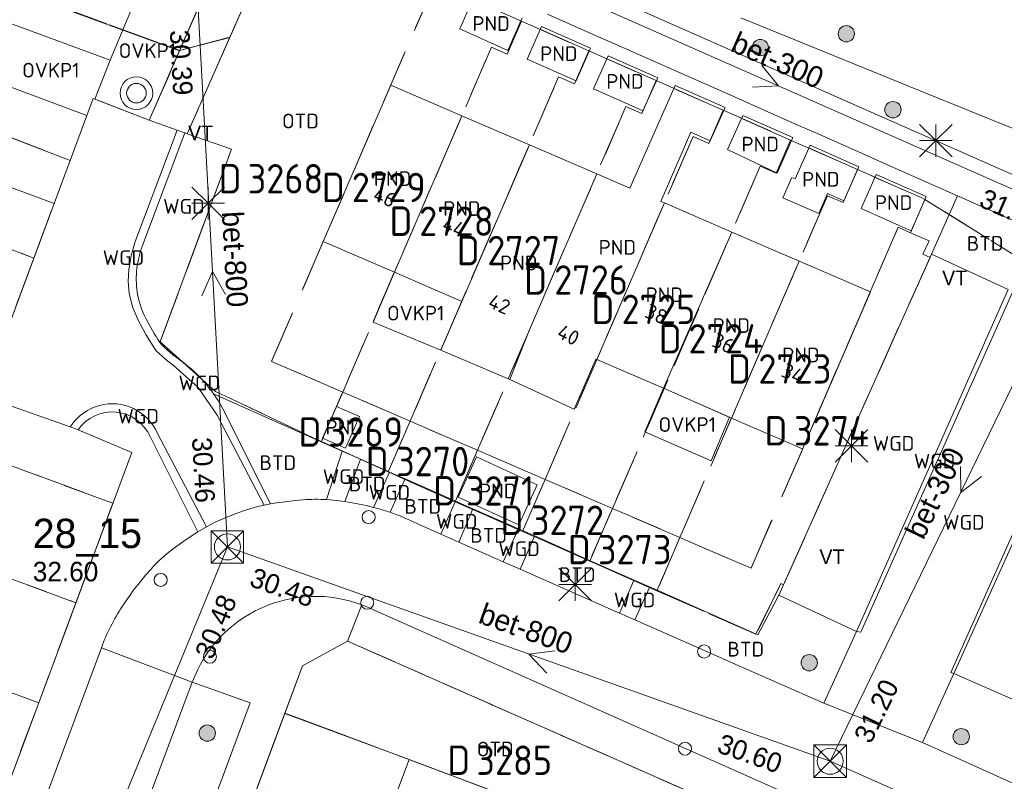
# Model space of a CAD drawing. Header units: metres. Extents: x 207644 to 210135, y 370459 to 373417.
# Tile 94 of 256: x 208202 to 208262, y 371830 to 371877. Entities that reach past the tile are written whole.
import ezdxf
from ezdxf.enums import TextEntityAlignment as Align

# ---------------------------------------------------------------- set-up
doc = ezdxf.new("R2010")
doc.units = ezdxf.units.M
doc.linetypes.add('HIDDEN2', pattern=[4.7625, 3.175, -1.5875])
for name, color, linetype in [('BTD', 7, 'Continuous'), ('combi_kolk', 7, 'Continuous'), ('CON_BxH300x300mm', 7, 'Continuous'), ('CON_BxH700x700mm', 7, 'Continuous'), ('CON_BxH800x800mm', 7, 'Continuous'), ('DMM_BxH300x300mm', 7, 'Continuous'), ('DMM_BxH800x800mm', 7, 'Continuous'), ('GB', 1, 'Continuous'), ('GB07', 1, 'Continuous'), ('GB11', 1, 'Continuous'), ('INV_BxH300x300mm', 7, 'Continuous'), ('INV_BxH700x700mm', 7, 'Continuous'), ('INV_BxH800x800mm', 7, 'Continuous'), ('KAD_Niet_vastgesteld_Perceel', 30, 'Continuous'), ('KAD_perceelnummer', 212, 'Continuous'), ('KAD_sectie', 212, 'Continuous'), ('KAD_Vastgesteld_Perceel', 212, 'Continuous'), ('KO_INSPECTIE', 7, 'Continuous'), ('NAR', 7, 'Continuous'), ('NLV_inspectieput', 7, 'Continuous'), ('NNR_inspectieput', 7, 'Continuous'), ('NOD_inspectieput', 7, 'Continuous'), ('OTD', 7, 'Continuous'), ('OVKP1', 7, 'Continuous'), ('PIJL', 7, 'Continuous'), ('PND', 7, 'Continuous'), ('WGD', 7, 'Continuous')]:
    doc.layers.add(name, color=color, linetype=linetype)
for name, color, linetype, lineweight in [('GMV', 7, 'Continuous', 25), ('GP1', 7, 'Continuous', 30), ('Q21_lantaarnpaal', 1, 'Continuous', 0), ('Q26_boom', 72, 'Continuous', 0), ('Q28_rioolput', 153, 'Continuous', 0), ('Q31_verklikker', 7, 'Continuous', 0)]:
    doc.layers.add(name, color=color, linetype=linetype, lineweight=lineweight)
doc.styles.add('ISO', font='isocpeur.ttf', dxfattribs={"height": 1})
doc.styles.add('ISOCP', font='ISOCP.shx', dxfattribs={"height": 1.8})

# ---------------------------------------------------------------- blocks, each defined once
blk = doc.blocks.new('ACMAP_ANN_TEMPLATE_Vastgesteld_Perceelnummer')
at = {"layer": 'KAD_perceelnummer', "style": 'ISOCP'}
blk.add_attdef('Perceelnummer', text='', height=1.8, dxfattribs=at).set_placement((0, 0), align=Align.MIDDLE)
at = {"layer": 'KAD_sectie', "style": 'ISOCP'}
blk.add_attdef('sectie', text='', height=1.8, dxfattribs=at).set_placement((-2.7, 0), align=Align.MIDDLE_RIGHT)
blk = doc.blocks.new('Q26')
blk.add_hatch(color=256).paths.add_polyline_path([(-0.452, -0.01, 1), (0.548, -0.01, 1)])
blk.add_circle((0.048, -0.01), 0.5)
blk = doc.blocks.new('Q21')
for p, q in [((-1, 1), (0, 0)), ((0, 1), (0, 0)), ((0, 0), (1, 1)), ((-1, 0), (0, 0)), ((-1, -1), (0, 0)), ((0, 0), (1, 0)), ((0, 0), (0, -1)), ((0, 0), (1, -1))]:
    blk.add_line(p, q)
blk = doc.blocks.new('Q28')
at = {"linetype": 'Continuous'}
for p, q in [((-1, -1), (1, 1)), ((-1, 1), (1, -1))]:
    blk.add_line(p, q, dxfattribs=at)
blk.add_lwpolyline([(1, 1), (1, -1), (-1, -1), (-1, 1)], close=True)
blk = doc.blocks.new('Q31')
for radius in [1, 0.6]:
    blk.add_circle((0, 0), radius)

msp = doc.modelspace()

# ---------------------------------------------------------------- linework, layer by layer
at = {"layer": 'combi_kolk', "color": 253, "lineweight": 13}
for centre in [(208223.5, 371846.57), (208210.75, 371842.72), (208223.41, 371841.32), (208213.77, 371838.01), (208244.06, 371838.33), (208242.89, 371832.37)]:
    msp.add_circle(centre, 0.4, dxfattribs=at)
at = {"layer": 'CON_BxH300x300mm', "color": 253, "linetype": 'Continuous', "lineweight": 13}
for points in [[(208267.79, 371864.55), (208229.47, 371881.47)], [(208251.79, 371831.6), (208267.79, 371864.55)]]:
    msp.add_lwpolyline(points, dxfattribs=at)
at = {"layer": 'CON_BxH700x700mm', "color": 253, "linetype": 'Continuous', "lineweight": 13}
msp.add_lwpolyline([(208214.84, 371844.74), (208191.08, 371787.02)], dxfattribs=at)
at = {"layer": 'CON_BxH800x800mm', "color": 253, "linetype": 'Continuous', "lineweight": 13}
for points in [[(208214.84, 371844.74), (208213, 371878.5)], [(208251.79, 371831.6), (208214.84, 371844.74)], [(208308.71, 371806.31), (208251.79, 371831.6)]]:
    msp.add_lwpolyline(points, dxfattribs=at)
at = {"layer": 'GB', "color": 253, "linetype": 'Continuous', "lineweight": 13}
for points in [[(208229.95, 371878.491), (208229.086, 371876.502)], [(208206.22, 371871.196), (208200.39, 371873.364)], [(208224.856, 371873.064), (208220.714, 371863.463)], [(208229.218, 371871.182), (208224.856, 371873.064)], [(208205.196, 371868.443), (208206.22, 371871.196)], [(208233.35, 371869.399), (208229.218, 371871.182)], [(208245.503, 371869.106), (208246.43, 371871.203)], [(208237.483, 371867.616), (208233.35, 371869.399)], [(208248.534, 371867.653), (208245.503, 371869.106)], [(208204.211, 371865.793), (208205.196, 371868.443)], [(208204.211, 371865.793), (208198.381, 371867.96)], [(208239.51, 371866.742), (208237.483, 371867.616)], [(208257.179, 371865.083), (208257.677, 371866.229)], [(208241.624, 371865.83), (208241.41, 371865.922)], [(208245.756, 371864.047), (208241.624, 371865.83)], [(208253.683, 371865.49), (208256.014, 371864.447)], [(208256.758, 371864.114), (208257.179, 371865.083)], [(208256.014, 371864.447), (208256.758, 371864.114)], [(208249.889, 371862.264), (208245.756, 371864.047)], [(208225.075, 371861.581), (208220.714, 371863.463)], [(208249.889, 371862.264), (208254.251, 371860.382)], [(208225.076, 371861.581), (208225.075, 371861.581)], [(208229.209, 371859.798), (208225.076, 371861.581)], [(208250.11, 371850.782), (208254.251, 371860.382)], [(208232.143, 371855), (208227.917, 371856.804)], [(208237.483, 371856.229), (208237.423, 371856.255)], [(208241.57, 371854.466), (208237.483, 371856.229)], [(208245.738, 371852.641), (208241.57, 371854.466)], [(208250.1, 371850.759), (208250.11, 371850.782)], [(208224.303, 371827.25), (208225.972, 371831.701)], [(208235.774, 371828.022), (208225.972, 371831.701)]]:
    msp.add_lwpolyline(points, dxfattribs=at)
at = {"layer": 'GB07', "color": 253, "linetype": 'Continuous', "lineweight": 13}
for points in [[(208205.196, 371868.443), (208196.217, 371871.896)], [(208229.218, 371871.182), (208225.075, 371861.581)], [(208229.209, 371859.798), (208233.35, 371869.399)], [(208237.483, 371867.616), (208233.329, 371858.021)], [(208237.483, 371856.229), (208241.624, 371865.83)], [(208245.756, 371864.047), (208241.57, 371854.466)], [(208249.889, 371862.264), (208245.738, 371852.641)], [(208229.209, 371859.798), (208227.917, 371856.804)], [(208233.329, 371858.021), (208232.143, 371855)]]:
    msp.add_lwpolyline(points, dxfattribs=at)
at = {"layer": 'GB11', "color": 253, "linetype": 'Continuous', "lineweight": 13}
for points in [[(208232.034, 371875.182), (208232.917, 371877.179)], [(208229.086, 371876.502), (208232.034, 371875.182)], [(208233.217, 371874.652), (208234.103, 371876.655)], [(208237.101, 371875.329), (208234.103, 371876.655)], [(208237.101, 371875.329), (208236.21, 371873.313)], [(208236.21, 371873.313), (208233.217, 371874.652)], [(208238.177, 371874.853), (208237.283, 371872.832)], [(208238.177, 371874.853), (208241.223, 371873.506)], [(208240.315, 371871.475), (208241.223, 371873.506)], [(208239.216, 371871.967), (208237.283, 371872.832)], [(208242.292, 371873.033), (208239.51, 371866.742)], [(208245.344, 371871.684), (208242.292, 371873.033)], [(208239.216, 371871.967), (208240.315, 371871.475)], [(208244.426, 371869.635), (208245.344, 371871.684)], [(208249.503, 371869.844), (208246.43, 371871.203)], [(208241.41, 371865.922), (208243.24, 371870.166)], [(208243.24, 371870.166), (208244.426, 371869.635)], [(208249.503, 371869.844), (208248.534, 371867.653)], [(208249.635, 371867.303), (208250.553, 371869.38)], [(208253.554, 371868.053), (208250.553, 371869.38)], [(208253.554, 371868.053), (208252.63, 371865.963)], [(208248.881, 371866.151), (208249.436, 371867.392)], [(208249.436, 371867.392), (208249.635, 371867.303)], [(208254.61, 371867.586), (208253.683, 371865.49)], [(208254.61, 371867.586), (208257.677, 371866.229)], [(208251.088, 371865.185), (208248.881, 371866.151)], [(208251.635, 371866.408), (208251.088, 371865.185)], [(208252.63, 371865.963), (208251.635, 371866.408)], [(208237.423, 371856.255), (208236.104, 371853.182)], [(208236.104, 371853.182), (208232.143, 371855)], [(208220.677, 371851.418), (208221.535, 371853.358), (208222.937, 371852.737), (208222.078, 371850.798), (208220.677, 371851.418)], [(208245.738, 371852.641), (208250.1, 371850.759)], [(208230.11, 371850.256), (208228.984, 371847.796)], [(208233.836, 371848.55), (208230.11, 371850.256)], [(208232.71, 371846.091), (208233.836, 371848.55)], [(208228.984, 371847.796), (208232.71, 371846.091)]]:
    msp.add_lwpolyline(points, dxfattribs=at)
at = {"layer": 'GMV', "color": 253, "linetype": 'Continuous', "lineweight": 13}
for points in [[(208211.906, 371875.159), (208217.385, 371887.735)], [(208217.385, 371887.735), (208264.938, 371866.698)], [(208185.719, 371884.75), (208211.906, 371875.159)], [(208217.721, 371882.184), (208212.373, 371870.074)], [(208237.453, 371876.084), (208234.456, 371877.412)], [(208246.313, 371877.188), (208257.75, 371872.531)], [(208237.453, 371876.084), (208238.528, 371875.607)], [(208211.906, 371875.159), (208210.054, 371870.909)], [(208241.573, 371874.258), (208238.528, 371875.607)], [(208241.573, 371874.258), (208242.642, 371873.784)], [(208245.692, 371872.432), (208242.642, 371873.784)], [(208206.22, 371871.196), (208206.609, 371872.239)], [(208206.609, 371872.239), (208210.054, 371870.909)], [(208246.778, 371871.951), (208245.692, 371872.432)], [(208257.75, 371872.531), (208266.38, 371869.024)], [(208246.778, 371871.951), (208249.85, 371870.589)], [(208210.054, 371870.909), (208211.756, 371870.295)], [(208209.17, 371863.403), (208211.756, 371870.295)], [(208211.756, 371870.295), (208212.226, 371870.125)], [(208249.85, 371870.589), (208250.9, 371870.124)], [(208212.226, 371870.125), (208209.64, 371863.233)], [(208212.373, 371870.074), (208212.226, 371870.125)], [(208212.373, 371870.074), (208215.099, 371869.131)], [(208253.889, 371868.799), (208250.9, 371870.124)], [(208215.099, 371869.131), (208210.704, 371857.282)], [(208254.941, 371868.333), (208253.889, 371868.799)], [(208254.941, 371868.333), (208258.029, 371866.964)], [(208258.029, 371866.964), (208259.587, 371866.273)], [(208257.998, 371862.689), (208259.587, 371866.273)], [(208259.587, 371866.273), (208264.583, 371864.059)], [(208204.211, 371865.793), (208201.844, 371859.406)], [(208208.941, 371862.587), (208209.17, 371863.403)], [(208208.798, 371861.752), (208208.941, 371862.587)], [(208248.645, 371841.784), (208257.998, 371862.689)], [(208257.998, 371862.689), (208262.708, 371860.534)], [(208208.757, 371861.025), (208208.798, 371861.752)], [(208208.82, 371860.3), (208208.757, 371861.025)], [(208209.018, 371859.469), (208208.82, 371860.3)], [(208253.402, 371839.552), (208262.708, 371860.534)], [(208253.676, 371839.513), (208262.98, 371860.41)], [(208209.343, 371858.679), (208209.018, 371859.469)], [(208209.844, 371857.772), (208209.343, 371858.679)], [(208210.391, 371856.892), (208209.844, 371857.772)], [(208268.561, 371858.024), (208259.195, 371837.051)], [(208268.834, 371857.899), (208259.371, 371836.97)], [(208210.704, 371857.282), (208210.814, 371857.137)], [(208210.814, 371857.137), (208210.942, 371857.007)], [(208210.942, 371857.007), (208211.212, 371856.762)], [(208210.501, 371856.747), (208210.391, 371856.892)], [(208210.629, 371856.617), (208210.501, 371856.747)], [(208210.899, 371856.372), (208210.629, 371856.617)], [(208211.19, 371856.125), (208210.899, 371856.372)], [(208211.212, 371856.762), (208211.503, 371856.515)], [(208211.503, 371856.515), (208211.835, 371856.27)], [(208211.522, 371855.88), (208211.19, 371856.125)], [(208213.055, 371854.517), (208211.522, 371855.88)], [(208199.84, 371853.985), (208205.194, 371852.098)], [(208214.204, 371852.818), (208213.055, 371854.517)], [(208220.578, 371851.188), (208213.997, 371854.126)], [(208206.494, 371853.233), (208206.742, 371853.336)], [(208206.742, 371853.336), (208206.998, 371853.416)], [(208206.998, 371853.416), (208207.26, 371853.473)], [(208207.26, 371853.473), (208207.526, 371853.507)], [(208207.526, 371853.507), (208207.793, 371853.518)], [(208207.793, 371853.518), (208208.061, 371853.505)], [(208208.061, 371853.505), (208208.327, 371853.468)], [(208208.327, 371853.468), (208208.588, 371853.408)], [(208208.588, 371853.408), (208208.843, 371853.326)], [(208205.621, 371852.62), (208205.818, 371852.802)], [(208205.818, 371852.802), (208206.031, 371852.965)], [(208206.031, 371852.965), (208206.257, 371853.109)], [(208206.257, 371853.109), (208206.494, 371853.233)], [(208208.843, 371853.326), (208209.09, 371853.221)], [(208209.09, 371853.221), (208209.326, 371853.095)], [(208209.326, 371853.095), (208209.551, 371852.949)], [(208209.551, 371852.949), (208209.762, 371852.784)], [(208209.762, 371852.784), (208209.957, 371852.6)], [(208217.097, 371847.311), (208214.204, 371852.818)], [(208214.669, 371853.002), (208217.483, 371847.383)], [(208205.194, 371852.098), (208205.441, 371852.422)], [(208205.441, 371852.422), (208205.621, 371852.62)], [(208209.957, 371852.6), (208210.136, 371852.4)], [(208210.136, 371852.4), (208210.296, 371852.185)], [(208210.296, 371852.185), (208210.437, 371851.957)], [(208205.69, 371851.923), (208205.194, 371852.098)], [(208208.981, 371850.53), (208205.69, 371851.923)], [(208210.437, 371851.957), (208210.544, 371851.744)], [(208210.544, 371851.744), (208213.554, 371845.975)], [(208213.027, 371845.665), (208210.1, 371851.513)], [(208221.869, 371850.617), (208220.578, 371851.188)], [(208187.36, 371792.403), (208208.981, 371850.53)], [(208221.869, 371850.617), (208220.92, 371847.641)], [(208221.869, 371850.617), (208222.998, 371850.118)], [(208222.998, 371850.118), (208222.04, 371847.521)], [(208222.998, 371850.118), (208224.609, 371849.406)], [(208224.78, 371849.331), (208223.796, 371847.166)], [(208224.609, 371849.406), (208224.78, 371849.331)], [(208225.739, 371848.91), (208224.78, 371849.331)], [(208225.739, 371848.91), (208224.811, 371846.864)], [(208228.734, 371847.594), (208225.739, 371848.91)], [(208220.92, 371847.641), (208221.497, 371847.591)], [(208221.497, 371847.591), (208222.04, 371847.521)], [(208228.83, 371847.552), (208227.913, 371845.532)], [(208228.734, 371847.594), (208228.83, 371847.552)], [(208228.83, 371847.552), (208229.888, 371847.086)], [(208215.222, 371846.732), (208214.655, 371846.504)], [(208215.775, 371846.934), (208215.222, 371846.732)], [(208216.336, 371847.114), (208215.775, 371846.934)], [(208223.796, 371847.166), (208223.907, 371847.137)], [(208223.907, 371847.137), (208224.018, 371847.107)], [(208229.888, 371847.086), (208229.021, 371845.042)], [(208229.888, 371847.086), (208232.684, 371845.855)], [(208214.098, 371846.252), (208213.554, 371845.975)], [(208214.655, 371846.504), (208214.098, 371846.252)], [(208226.417, 371846.193), (208227.913, 371845.532)], [(208213.027, 371845.665), (208212.26, 371845.161)], [(208213.554, 371845.975), (208213.027, 371845.665)], [(208227.913, 371845.532), (208229.021, 371845.042)], [(208232.684, 371845.855), (208231.754, 371843.835)], [(208232.922, 371845.75), (208232.684, 371845.855)], [(208232.922, 371845.75), (208233.434, 371845.523)], [(208233.434, 371845.523), (208233.676, 371845.415)], [(208212.26, 371845.161), (208211.514, 371844.625)], [(208231.754, 371843.835), (208229.021, 371845.042)], [(208233.673, 371845.408), (208232.791, 371843.377)], [(208233.676, 371845.415), (208233.673, 371845.408)], [(208237, 371843.938), (208233.676, 371845.415)], [(208231.754, 371843.835), (208232.791, 371843.377)], [(208237, 371843.938), (208239.778, 371842.712)], [(208238.883, 371840.685), (208232.791, 371843.377)], [(208239.763, 371842.679), (208238.883, 371840.685)], [(208239.778, 371842.712), (208239.763, 371842.679)], [(208239.778, 371842.712), (208240.72, 371842.297)], [(208240.705, 371842.263), (208239.825, 371840.269)], [(208240.72, 371842.297), (208240.705, 371842.263)], [(208240.72, 371842.297), (208241.109, 371842.125)], [(208241.109, 371842.125), (208247.359, 371839.344)], [(208247.359, 371839.344), (208248.645, 371841.784)], [(208248.645, 371841.784), (208253.402, 371839.552)], [(208222.195, 371838.972), (208223.09, 371841.184)], [(208330.887, 371793.257), (208223.799, 371840.874)], [(208238.883, 371840.685), (208239.825, 371840.269)], [(208244.638, 371838.143), (208239.825, 371840.269)], [(208251.407, 371835.152), (208253.402, 371839.552)], [(208253.402, 371839.552), (208253.676, 371839.513)], [(208222.195, 371838.972), (208219.443, 371837.459)], [(208222.195, 371838.972), (208244.154, 371829.287)], [(208201.57, 371823.63), (208207.118, 371838.56)], [(208212.686, 371836.452), (208207.118, 371838.56)], [(208245.644, 371837.698), (208244.638, 371838.143)], [(208251.407, 371835.152), (208245.644, 371837.698)], [(208219.443, 371837.459), (208218.358, 371834.537)], [(208259.195, 371837.051), (208259.371, 371836.97)], [(208202.329, 371808.681), (208212.686, 371836.452)], [(208216.235, 371835.171), (208212.686, 371836.452)], [(208259.371, 371836.97), (208257.45, 371832.749)], [(208264.174, 371834.883), (208259.371, 371836.97)], [(208205.905, 371807.353), (208216.235, 371835.171)], [(208251.407, 371835.152), (208257.45, 371832.749)], [(208218.358, 371834.537), (208207.178, 371804.43)], [(208225.972, 371831.701), (208218.358, 371834.537)], [(208270.049, 371827.062), (208257.45, 371832.749)]]:
    msp.add_lwpolyline(points, dxfattribs=at)
for points in [[(208209.64, 371863.233, 0.060257), (208209.293, 371861.822)], [(208209.293, 371861.822, 0.07163), (208209.315, 371860.37)], [(208209.315, 371860.37, 0.078351), (208209.838, 371858.749)], [(208210.704, 371857.282, -0.032918), (208209.838, 371858.749)], [(208211.835, 371856.27, -0.087785), (208213.997, 371854.126)], [(208213.997, 371854.126, -0.037715), (208214.669, 371853.002)], [(208205.69, 371851.923, -0.584138), (208210.1, 371851.513)], [(208217.097, 371847.311, 0.02253), (208216.336, 371847.114)], [(208217.483, 371847.383, 0.010014), (208217.097, 371847.311)], [(208217.483, 371847.383, -0.022038), (208219.483, 371847.627)], [(208219.483, 371847.627, -0.034798), (208220.92, 371847.641)], [(208222.04, 371847.521, -0.02682), (208223.796, 371847.166)], [(208224.811, 371846.864, 0.016046), (208224.018, 371847.107)], [(208224.811, 371846.864, -0.032969), (208226.417, 371846.193)], [(208211.514, 371844.625, 0.049349), (208210.159, 371843.386)], [(208210.159, 371843.386, 0.038123), (208208.412, 371841.116)], [(208212.686, 371836.452, -0.417381), (208223.09, 371841.184)], [(208207.118, 371838.56, -0.057134), (208208.412, 371841.116)], [(208223.799, 371840.874, 0.024937), (208223.09, 371841.184)]]:
    msp.add_lwpolyline(points, format="xyb", dxfattribs=at)
at = {"layer": 'GP1', "color": 253, "linetype": 'Continuous', "lineweight": 13}
for points in [[(208209.688, 371879.492), (208207.644, 371874.579)], [(208210.054, 371870.909), (208213.145, 371878.003)], [(208201.669, 371876.804), (208207.644, 371874.579)], [(208207.644, 371874.579), (208206.724, 371872.195)], [(208206.609, 371872.239), (208206.724, 371872.195)], [(208210.054, 371870.909), (208206.724, 371872.195)], [(208225.076, 371861.581), (208223.766, 371858.523), (208227.917, 371856.804)], [(208241.57, 371854.466), (208240.436, 371851.796)], [(208245.621, 371852.692), (208241.57, 371854.466)], [(208244.487, 371850.018), (208245.621, 371852.692)], [(208240.436, 371851.796), (208244.487, 371850.018)]]:
    msp.add_lwpolyline(points, dxfattribs=at)
at = {"layer": 'KAD_Niet_vastgesteld_Perceel', "color": 253, "linetype": 'HIDDEN2', "lineweight": 13}
msp.add_lwpolyline([(208185.267, 371885.009), (208191.141, 371900.204), (208217.836, 371888.771), (208211.911, 371875.171), (208185.267, 371885.009)], close=True, dxfattribs=at)
for points in [[(208217.722, 371882.194), (208214.982, 371875.987), (208211.911, 371875.171), (208217.836, 371888.771)], [(208311.125, 371839.031), (208309.798, 371839.62), (208305.679, 371841.448), (208301.563, 371843.274), (208297.449, 371845.1), (208293.317, 371846.933), (208289.203, 371848.758), (208285.084, 371850.585), (208280.964, 371852.413), (208276.793, 371854.264), (208277.235, 371855.234), (208273.951, 371856.666), (208273.665, 371856.03), (208257.6, 371866.051), (208257.358, 371866.156), (208253.462, 371867.878), (208249.361, 371869.69), (208245.239, 371871.512), (208241.114, 371873.335), (208236.996, 371875.155), (208232.875, 371876.976), (208229.987, 371878.252)]]:
    msp.add_lwpolyline(points, dxfattribs=at)
at = {"layer": 'KAD_Vastgesteld_Perceel', "color": 253, "linetype": 'HIDDEN2', "lineweight": 13}
for points in [[(208206.22, 371871.196), (208205.196, 371868.443), (208196.217, 371871.896), (208196.867, 371873.623), (208192.81, 371875.149), (208191.442, 371871.521), (208188.84, 371872.502), (208188.784, 371872.354), (208187.464, 371872.845), (208188.174, 371874.749), (208182.172, 371876.98), (208185.267, 371885.009), (208211.911, 371875.171), (208210.054, 371870.909), (208206.609, 371872.239), (208206.22, 371871.196)], [(208227.557, 371879.326), (208220.714, 371863.463), (208217.545, 371856.117), (208221.906, 371854.236), (208220.6, 371851.211), (208220.143, 371851.419), (208218.682, 371852.112), (208214.118, 371854.275), (208210.712, 371857.31), (208215.099, 371869.131), (208212.373, 371870.074), (208214.982, 371875.987), (208217.722, 371882.194), (208219.901, 371881.218), (208220.881, 371883.429), (208230.403, 371879.186), (208229.987, 371878.252), (208227.557, 371879.326)], [(208229.987, 371878.252), (208232.875, 371876.976), (208231.994, 371874.949), (208231.029, 371875.379), (208221.906, 371854.236), (208217.545, 371856.117), (208220.714, 371863.463), (208227.557, 371879.326), (208229.987, 371878.252)], [(208202.974, 371862.454), (208179.901, 371871.112), (208182.172, 371876.98), (208188.174, 371874.749), (208187.464, 371872.845), (208188.784, 371872.354), (208188.84, 371872.502), (208191.442, 371871.521), (208192.81, 371875.149), (208196.867, 371873.623), (208196.217, 371871.896), (208205.196, 371868.443), (208204.211, 371865.793), (208202.974, 371862.454)], [(208232.875, 371876.976), (208236.996, 371875.155), (208236.116, 371873.13), (208235.145, 371873.561), (208226.04, 371852.453), (208221.906, 371854.236), (208231.029, 371875.379), (208231.994, 371874.949), (208232.875, 371876.976)], [(208241.114, 371873.335), (208240.237, 371871.316), (208239.265, 371871.747), (208230.171, 371850.67), (208226.04, 371852.453), (208235.145, 371873.561), (208236.116, 371873.13), (208236.996, 371875.155), (208241.114, 371873.335)], [(208241.114, 371873.335), (208245.239, 371871.512), (208244.356, 371869.48), (208243.385, 371869.913), (208234.314, 371848.883), (208230.171, 371850.67), (208239.265, 371871.747), (208240.237, 371871.316), (208241.114, 371873.335)], [(208249.361, 371869.69), (208248.48, 371867.664), (208247.502, 371868.094), (208238.446, 371847.1), (208234.314, 371848.883), (208243.385, 371869.913), (208244.356, 371869.48), (208245.239, 371871.512), (208249.361, 371869.69)], [(208201.844, 371859.406), (208200.881, 371856.813), (208191.787, 371860.204), (208192.352, 371861.656), (208188.268, 371863.236), (208186.896, 371859.683), (208184.196, 371860.689), (208184.405, 371860.583), (208183.144, 371861.053), (208183.849, 371862.939), (208177.639, 371865.273), (208179.901, 371871.112), (208202.974, 371862.454), (208201.844, 371859.406)], [(208251.619, 371866.276), (208242.579, 371845.317), (208238.446, 371847.1), (208247.502, 371868.094), (208248.48, 371867.664), (208249.361, 371869.69), (208253.462, 371867.878), (208252.583, 371865.855), (208251.619, 371866.276)], [(208251.619, 371866.276), (208252.583, 371865.855), (208253.462, 371867.878), (208257.358, 371866.156), (208257.6, 371866.051), (208256.71, 371864.003), (208255.957, 371864.339), (208250.11, 371850.782), (208246.941, 371843.436), (208242.579, 371845.317), (208251.619, 371866.276)], [(208242.579, 371845.317), (208246.941, 371843.436), (208250.11, 371850.782), (208255.957, 371864.339), (208256.71, 371864.003), (208257.855, 371863.501), (208257.477, 371862.694), (208257.912, 371862.497), (208248.93, 371842.422), (208248.771, 371842.489), (208247.238, 371839.384), (208241.173, 371842.058), (208242.579, 371845.317)], [(208198.647, 371850.8), (208207.822, 371847.415), (208205.555, 371841.321), (208191.783, 371846.386), (208192.429, 371848.128), (208188.403, 371849.592), (208187.077, 371846.014), (208184.495, 371846.96), (208184.431, 371846.786), (208183.102, 371847.274), (208183.82, 371849.216), (208177.831, 371851.425), (208180.033, 371857.276), (208182.773, 371856.222), (208187.315, 371854.547), (208187.411, 371854.719), (208192.684, 371852.769), (208192.68, 371852.956), (208197.324, 371851.275), (208198.647, 371850.8)], [(208226.04, 371852.453), (208224.699, 371849.345), (208220.6, 371851.211), (208221.906, 371854.236), (208226.04, 371852.453)], [(208230.171, 371850.67), (208228.808, 371847.511), (208226.268, 371848.631), (208224.699, 371849.345), (208226.04, 371852.453), (208230.171, 371850.67)], [(208203.273, 371835.186), (208175.577, 371845.401), (208177.831, 371851.425), (208183.82, 371849.216), (208183.102, 371847.274), (208184.431, 371846.786), (208184.495, 371846.96), (208187.077, 371846.014), (208188.403, 371849.592), (208192.429, 371848.128), (208191.783, 371846.386), (208205.555, 371841.321), (208203.273, 371835.186)], [(208234.314, 371848.883), (208232.936, 371845.691), (208228.808, 371847.511), (208230.171, 371850.67), (208234.314, 371848.883)], [(208237.054, 371843.875), (208232.936, 371845.691), (208234.314, 371848.883), (208238.446, 371847.1), (208237.054, 371843.875)], [(208241.173, 371842.058), (208237.054, 371843.875), (208238.446, 371847.1), (208242.579, 371845.317), (208241.173, 371842.058)], [(208203.273, 371835.186), (208201.147, 371829.47), (208187.452, 371834.624), (208188.087, 371836.339), (208184.082, 371837.85), (208182.729, 371834.212), (208180.315, 371835.129), (208180.234, 371834.911), (208178.778, 371835.452), (208179.51, 371837.454), (208173.458, 371839.706), (208175.577, 371845.401), (208203.273, 371835.186)], [(208241.884, 371825.728), (208218.365, 371834.556), (208219.443, 371837.459), (208222.195, 371838.972), (208244.154, 371829.287), (208242.788, 371825.654), (208242.299, 371824.353), (208241.471, 371824.63), (208241.884, 371825.728)], [(208216.707, 371830.092), (208218.365, 371834.556), (208241.884, 371825.728), (208241.471, 371824.63), (208239.868, 371820.361), (208237.699, 371821.168), (208238.046, 371822.107), (208216.707, 371830.092)]]:
    msp.add_lwpolyline(points, close=True, dxfattribs=at)
for points in [[(208201.844, 371859.406), (208202.974, 371862.454), (208204.211, 371865.793), (208205.196, 371868.443), (208206.22, 371871.196), (208206.609, 371872.239), (208210.054, 371870.909), (208211.911, 371875.171), (208214.982, 371875.987), (208212.373, 371870.074), (208215.099, 371869.131), (208210.712, 371857.31), (208214.118, 371854.275), (208218.682, 371852.112), (208220.143, 371851.419), (208220.6, 371851.211), (208224.699, 371849.345), (208226.268, 371848.631), (208228.808, 371847.511), (208232.936, 371845.691), (208237.054, 371843.875), (208241.173, 371842.058), (208247.238, 371839.384), (208248.771, 371842.489), (208248.93, 371842.422), (208257.912, 371862.497), (208257.477, 371862.694), (208257.855, 371863.501), (208256.71, 371864.003), (208257.6, 371866.051), (208273.665, 371856.03)], [(208201.147, 371829.47), (208203.273, 371835.186), (208205.555, 371841.321), (208207.822, 371847.415), (208198.647, 371850.8)], [(208266.596, 371819.304), (208260.758, 371821.897), (208254.417, 371824.714), (208244.154, 371829.287), (208222.195, 371838.972), (208219.443, 371837.459), (208218.365, 371834.556), (208216.707, 371830.092), (208215.14, 371825.871), (208213.572, 371821.65), (208212.007, 371817.435), (208210.44, 371813.214), (208208.876, 371809.003), (208207.256, 371804.64), (208203.856, 371805.92), (208202.494, 371802.26), (208201.375, 371799.254)]]:
    msp.add_lwpolyline(points, dxfattribs=at)
at = {"layer": 'NOD_inspectieput', "color": 253, "lineweight": 13}
for centre in [(208214.84, 371844.74), (208251.79, 371831.6)]:
    msp.add_circle(centre, 0.8, dxfattribs=at)
at = {"layer": 'PIJL', "color": 253, "lineweight": 13}
for points in [[(208247.6, 371874.25), (208248.63, 371873.01), (208247.02, 371872.93)], [(208214.72, 371860.22), (208213.92, 371861.62), (208213.28, 371860.14)], [(208259.77, 371849.68), (208259.79, 371848.07), (208261.07, 371849.06)], [(208234.91, 371838.37), (208233.32, 371838.17), (208234.43, 371837.01)]]:
    msp.add_lwpolyline(points, dxfattribs=at)

# ---------------------------------------------------------------- block references
at = {"layer": 'KAD_Vastgesteld_Perceel', "color": 253, "linetype": 'HIDDEN2', "lineweight": 13}
ref = msp.add_blockref('ACMAP_ANN_TEMPLATE_Vastgesteld_Perceelnummer', (208218.402, 371867.32), dxfattribs=at)
ref.add_attrib('Perceelnummer', '3268', dxfattribs={"layer": 'KAD_perceelnummer', "lineweight": 13, "height": 1.8, "style": 'ISOCP'}).set_placement((208218.402, 371867.32), align=Align.MIDDLE)
ref.add_attrib('sectie', 'D', dxfattribs={"layer": 'KAD_sectie', "lineweight": 13, "height": 1.8, "style": 'ISOCP'}).set_placement((208215.702, 371867.32), align=Align.MIDDLE_RIGHT)
ref = msp.add_blockref('ACMAP_ANN_TEMPLATE_Vastgesteld_Perceelnummer', (208224.732, 371866.781), dxfattribs=at)
ref.add_attrib('Perceelnummer', '2729', dxfattribs={"layer": 'KAD_perceelnummer', "lineweight": 13, "height": 1.8, "style": 'ISOCP'}).set_placement((208224.732, 371866.781), align=Align.MIDDLE)
ref.add_attrib('sectie', 'D', dxfattribs={"layer": 'KAD_sectie', "lineweight": 13, "height": 1.8, "style": 'ISOCP'}).set_placement((208222.032, 371866.781), align=Align.MIDDLE_RIGHT)
ref = msp.add_blockref('ACMAP_ANN_TEMPLATE_Vastgesteld_Perceelnummer', (208228.878, 371864.715), dxfattribs=at)
ref.add_attrib('Perceelnummer', '2728', dxfattribs={"layer": 'KAD_perceelnummer', "lineweight": 13, "height": 1.8, "style": 'ISOCP'}).set_placement((208228.878, 371864.715), align=Align.MIDDLE)
ref.add_attrib('sectie', 'D', dxfattribs={"layer": 'KAD_sectie', "lineweight": 13, "height": 1.8, "style": 'ISOCP'}).set_placement((208226.178, 371864.715), align=Align.MIDDLE_RIGHT)
ref = msp.add_blockref('ACMAP_ANN_TEMPLATE_Vastgesteld_Perceelnummer', (208233.002, 371862.913), dxfattribs=at)
ref.add_attrib('Perceelnummer', '2727', dxfattribs={"layer": 'KAD_perceelnummer', "lineweight": 13, "height": 1.8, "style": 'ISOCP'}).set_placement((208233.002, 371862.913), align=Align.MIDDLE)
ref.add_attrib('sectie', 'D', dxfattribs={"layer": 'KAD_sectie', "lineweight": 13, "height": 1.8, "style": 'ISOCP'}).set_placement((208230.302, 371862.913), align=Align.MIDDLE_RIGHT)
ref = msp.add_blockref('ACMAP_ANN_TEMPLATE_Vastgesteld_Perceelnummer', (208237.131, 371861.109), dxfattribs=at)
ref.add_attrib('Perceelnummer', '2726', dxfattribs={"layer": 'KAD_perceelnummer', "lineweight": 13, "height": 1.8, "style": 'ISOCP'}).set_placement((208237.131, 371861.109), align=Align.MIDDLE)
ref.add_attrib('sectie', 'D', dxfattribs={"layer": 'KAD_sectie', "lineweight": 13, "height": 1.8, "style": 'ISOCP'}).set_placement((208234.431, 371861.109), align=Align.MIDDLE_RIGHT)
ref = msp.add_blockref('ACMAP_ANN_TEMPLATE_Vastgesteld_Perceelnummer', (208241.261, 371859.306), dxfattribs=at)
ref.add_attrib('Perceelnummer', '2725', dxfattribs={"layer": 'KAD_perceelnummer', "lineweight": 13, "height": 1.8, "style": 'ISOCP'}).set_placement((208241.261, 371859.306), align=Align.MIDDLE)
ref.add_attrib('sectie', 'D', dxfattribs={"layer": 'KAD_sectie', "lineweight": 13, "height": 1.8, "style": 'ISOCP'}).set_placement((208238.561, 371859.306), align=Align.MIDDLE_RIGHT)
ref = msp.add_blockref('ACMAP_ANN_TEMPLATE_Vastgesteld_Perceelnummer', (208245.384, 371857.504), dxfattribs=at)
ref.add_attrib('Perceelnummer', '2724', dxfattribs={"layer": 'KAD_perceelnummer', "lineweight": 13, "height": 1.8, "style": 'ISOCP'}).set_placement((208245.384, 371857.504), align=Align.MIDDLE)
ref.add_attrib('sectie', 'D', dxfattribs={"layer": 'KAD_sectie', "lineweight": 13, "height": 1.8, "style": 'ISOCP'}).set_placement((208242.684, 371857.504), align=Align.MIDDLE_RIGHT)
ref = msp.add_blockref('ACMAP_ANN_TEMPLATE_Vastgesteld_Perceelnummer', (208249.626, 371855.657), dxfattribs=at)
ref.add_attrib('Perceelnummer', '2723', dxfattribs={"layer": 'KAD_perceelnummer', "lineweight": 13, "height": 1.8, "style": 'ISOCP'}).set_placement((208249.626, 371855.657), align=Align.MIDDLE)
ref.add_attrib('sectie', 'D', dxfattribs={"layer": 'KAD_sectie', "lineweight": 13, "height": 1.8, "style": 'ISOCP'}).set_placement((208246.926, 371855.657), align=Align.MIDDLE_RIGHT)
ref = msp.add_blockref('ACMAP_ANN_TEMPLATE_Vastgesteld_Perceelnummer', (208223.302, 371851.791), dxfattribs=at)
ref.add_attrib('Perceelnummer', '3269', dxfattribs={"layer": 'KAD_perceelnummer', "lineweight": 13, "height": 1.8, "style": 'ISOCP'}).set_placement((208223.302, 371851.791), align=Align.MIDDLE)
ref.add_attrib('sectie', 'D', dxfattribs={"layer": 'KAD_sectie', "lineweight": 13, "height": 1.8, "style": 'ISOCP'}).set_placement((208220.602, 371851.791), align=Align.MIDDLE_RIGHT)
ref = msp.add_blockref('ACMAP_ANN_TEMPLATE_Vastgesteld_Perceelnummer', (208251.865, 371851.862), dxfattribs=at)
ref.add_attrib('Perceelnummer', '3274', dxfattribs={"layer": 'KAD_perceelnummer', "lineweight": 13, "height": 1.8, "style": 'ISOCP'}).set_placement((208251.865, 371851.862), align=Align.MIDDLE)
ref.add_attrib('sectie', 'D', dxfattribs={"layer": 'KAD_sectie', "lineweight": 13, "height": 1.8, "style": 'ISOCP'}).set_placement((208249.165, 371851.862), align=Align.MIDDLE_RIGHT)
ref = msp.add_blockref('ACMAP_ANN_TEMPLATE_Vastgesteld_Perceelnummer', (208227.424, 371849.982), dxfattribs=at)
ref.add_attrib('Perceelnummer', '3270', dxfattribs={"layer": 'KAD_perceelnummer', "lineweight": 13, "height": 1.8, "style": 'ISOCP'}).set_placement((208227.424, 371849.982), align=Align.MIDDLE)
ref.add_attrib('sectie', 'D', dxfattribs={"layer": 'KAD_sectie', "lineweight": 13, "height": 1.8, "style": 'ISOCP'}).set_placement((208224.724, 371849.982), align=Align.MIDDLE_RIGHT)
ref = msp.add_blockref('ACMAP_ANN_TEMPLATE_Vastgesteld_Perceelnummer', (208231.554, 371848.181), dxfattribs=at)
ref.add_attrib('Perceelnummer', '3271', dxfattribs={"layer": 'KAD_perceelnummer', "lineweight": 13, "height": 1.8, "style": 'ISOCP'}).set_placement((208231.554, 371848.181), align=Align.MIDDLE)
ref.add_attrib('sectie', 'D', dxfattribs={"layer": 'KAD_sectie', "lineweight": 13, "height": 1.8, "style": 'ISOCP'}).set_placement((208228.854, 371848.181), align=Align.MIDDLE_RIGHT)
ref = msp.add_blockref('ACMAP_ANN_TEMPLATE_Vastgesteld_Perceelnummer', (208235.684, 371846.379), dxfattribs=at)
ref.add_attrib('Perceelnummer', '3272', dxfattribs={"layer": 'KAD_perceelnummer', "lineweight": 13, "height": 1.8, "style": 'ISOCP'}).set_placement((208235.684, 371846.379), align=Align.MIDDLE)
ref.add_attrib('sectie', 'D', dxfattribs={"layer": 'KAD_sectie', "lineweight": 13, "height": 1.8, "style": 'ISOCP'}).set_placement((208232.984, 371846.379), align=Align.MIDDLE_RIGHT)
ref = msp.add_blockref('ACMAP_ANN_TEMPLATE_Vastgesteld_Perceelnummer', (208239.809, 371844.579), dxfattribs=at)
ref.add_attrib('Perceelnummer', '3273', dxfattribs={"layer": 'KAD_perceelnummer', "lineweight": 13, "height": 1.8, "style": 'ISOCP'}).set_placement((208239.809, 371844.579), align=Align.MIDDLE)
ref.add_attrib('sectie', 'D', dxfattribs={"layer": 'KAD_sectie', "lineweight": 13, "height": 1.8, "style": 'ISOCP'}).set_placement((208237.109, 371844.579), align=Align.MIDDLE_RIGHT)
ref = msp.add_blockref('ACMAP_ANN_TEMPLATE_Vastgesteld_Perceelnummer', (208232.421, 371831.663), dxfattribs=at)
ref.add_attrib('Perceelnummer', '3285', dxfattribs={"layer": 'KAD_perceelnummer', "lineweight": 13, "height": 1.8, "style": 'ISOCP'}).set_placement((208232.421, 371831.663), align=Align.MIDDLE)
ref.add_attrib('sectie', 'D', dxfattribs={"layer": 'KAD_sectie', "lineweight": 13, "height": 1.8, "style": 'ISOCP'}).set_placement((208229.721, 371831.663), align=Align.MIDDLE_RIGHT)
at = {"layer": 'Q21_lantaarnpaal', "color": 253}
for p in [(208258.262, 371869.651), (208213.664, 371865.809), (208253.102, 371850.947), (208236.16, 371842.435)]:
    msp.add_blockref('Q21', p, dxfattribs=at)
at = {"layer": 'Q26_boom', "color": 253}
for p in [(208252.732, 371876.215), (208247.455, 371875.369), (208255.59, 371871.559), (208250.456, 371837.649), (208213.559, 371833.333), (208259.777, 371833.117)]:
    msp.add_blockref('Q26', p, dxfattribs=at)
at = {"layer": 'Q28_rioolput', "color": 253}
for p in [(208214.837, 371844.735), (208251.788, 371831.599)]:
    msp.add_blockref('Q28', p, dxfattribs=at)
at = {"layer": 'Q31_verklikker', "color": 253}
msp.add_blockref('Q31', (208209.265, 371872.563), dxfattribs=at)

# ---------------------------------------------------------------- texts
at = {"layer": 'BTD', "color": 253, "linetype": 'Continuous', "lineweight": 13, "style": 'ISO'}
for p in [(208261.291, 371863.35), (208217.933, 371849.909), (208223.41, 371848.596), (208226.821, 371847.225), (208230.853, 371845.447), (208236.285, 371843.045), (208246.614, 371838.472)]:
    msp.add_text('BTD', height=0.9, dxfattribs=at).set_placement(p, align=Align.MIDDLE_CENTER)
at = {"layer": 'DMM_BxH300x300mm', "color": 253, "lineweight": 13}
for rotation, p in [(336.18, (208245.61, 371875.18)), (64.1, (208257.5, 371845.12))]:
    msp.add_text('bet-300', height=1.3, rotation=rotation, dxfattribs=at).set_placement(p)
at = {"layer": 'DMM_BxH800x800mm', "color": 253, "lineweight": 13}
for rotation, p in [(273.12, (208214.5, 371865.29)), (340.42, (208230.15, 371840.11))]:
    msp.add_text('bet-800', height=1.3, rotation=rotation, dxfattribs=at).set_placement(p)
at = {"layer": 'INV_BxH300x300mm', "color": 253, "lineweight": 13}
for s, rotation, p in [('31.40', 336.18, (208260.84, 371865.65)), ('31.20', 64.1, (208254.28, 371832.61))]:
    msp.add_text(s, height=1.2, rotation=rotation, dxfattribs=at).set_placement(p)
at = {"layer": 'INV_BxH700x700mm', "color": 253, "lineweight": 13}
msp.add_text('30.48', height=1.2, rotation=67.63, dxfattribs=at).set_placement((208213.92, 371837.77))
at = {"layer": 'INV_BxH800x800mm', "color": 253, "lineweight": 13}
for s, rotation, p in [('30.39', 273.12, (208211.31, 371876.41)), ('30.46', 273.12, (208212.67, 371851.43)), ('30.48', 340.42, (208216.12, 371842.37)), ('30.60', 340.42, (208244.78, 371832.18))]:
    msp.add_text(s, height=1.2, rotation=rotation, dxfattribs=at).set_placement(p)
at = {"layer": 'KO_INSPECTIE', "color": 253, "lineweight": 13}
for p in [(208212.43, 371869.68), (208258.65, 371860.79), (208251.13, 371843.69)]:
    msp.add_text('VT', height=0.9, dxfattribs=at).set_placement(p)
at = {"layer": 'NAR', "color": 253, "linetype": 'Continuous', "lineweight": 13, "style": 'ISO'}
for s, rotation, p in [('46', 336.7, (208224.48, 371866.194)), ('44', 336.7, (208228.728, 371864.362)), ('42', 337.1, (208231.511, 371859.619)), ('38', 336.7, (208241.133, 371859.011)), ('40', 333.2, (208235.745, 371857.734)), ('36', 336.7, (208245.239, 371857.226)), ('34', 336.7, (208249.504, 371855.372))]:
    msp.add_text(s, height=0.9, rotation=rotation, dxfattribs=at).set_placement(p, align=Align.MIDDLE_CENTER)
at = {"layer": 'NLV_inspectieput', "color": 253, "lineweight": 13}
msp.add_text('32.60', height=1.2, dxfattribs=at).set_placement((208202.91, 371842.63))
at = {"layer": 'NNR_inspectieput', "color": 253, "lineweight": 13}
msp.add_text('28_15', height=1.8, dxfattribs=at).set_placement((208202.91, 371844.67))
at = {"layer": 'OTD', "color": 253, "linetype": 'Continuous', "lineweight": 13, "style": 'ISO'}
for p in [(208219.319, 371870.854), (208231.256, 371832.347)]:
    msp.add_text('OTD', height=0.9, dxfattribs=at).set_placement(p, align=Align.MIDDLE_CENTER)
at = {"layer": 'OVKP1', "color": 253, "linetype": 'Continuous', "lineweight": 13, "style": 'ISO'}
for p in [(208209.935, 371875.171), (208204.017, 371873.973), (208226.383, 371859.074), (208243.029, 371852.243)]:
    msp.add_text('OVKP1', height=0.9, dxfattribs=at).set_placement(p, align=Align.MIDDLE_CENTER)
at = {"layer": 'PND', "color": 253, "linetype": 'Continuous', "lineweight": 13, "style": 'ISO'}
for p in [(208231.002, 371876.835), (208235.159, 371874.986), (208239.212, 371873.283), (208247.503, 371869.438), (208224.966, 371867.323), (208251.218, 371867.281), (208255.68, 371865.855), (208229.213, 371865.489), (208238.744, 371863.113), (208232.7, 371862.156), (208241.62, 371860.201), (208245.73, 371858.316), (208249.995, 371856.511), (208222, 371852.084), (208231.41, 371848.174)]:
    msp.add_text('PND', height=0.9, dxfattribs=at).set_placement(p, align=Align.MIDDLE_CENTER)
at = {"layer": 'WGD', "color": 253, "linetype": 'Continuous', "lineweight": 13, "style": 'ISO'}
for p in [(208212.177, 371865.624), (208208.469, 371862.478), (208213.12, 371854.798), (208209.374, 371852.754), (208255.677, 371851.091), (208258.191, 371850.002), (208221.959, 371849.054), (208224.768, 371848.091), (208228.901, 371846.308), (208259.984, 371846.25), (208232.715, 371844.626), (208239.802, 371841.49)]:
    msp.add_text('WGD', height=0.9, dxfattribs=at).set_placement(p, align=Align.MIDDLE_CENTER)

doc.saveas('drawing.dxf')
